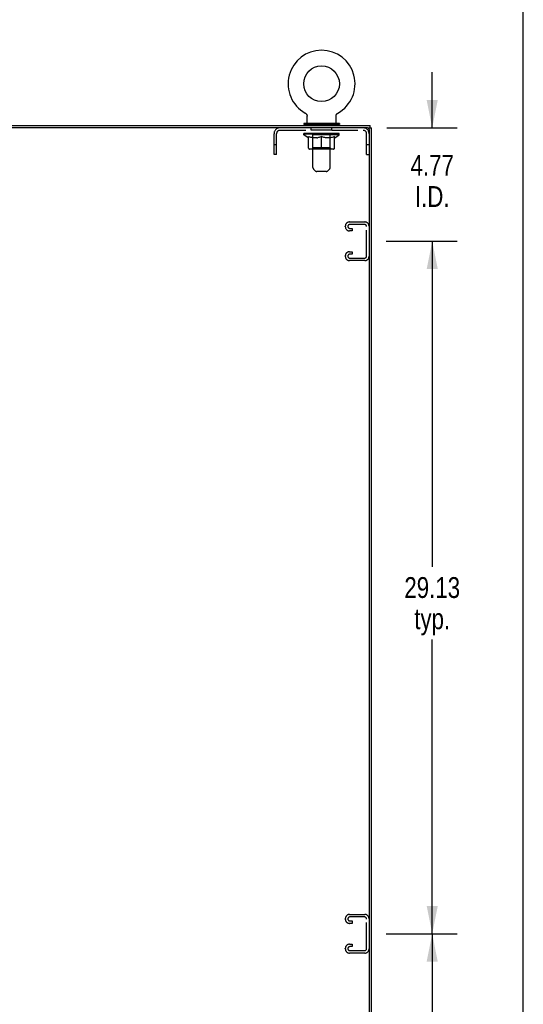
# Model space of a CAD drawing. Header units: inches. Extents: x 0 to 199, y 0 to 129.
# Tile 43 of 43: x 177 to 199, y 41 to 83. Entities that reach past the tile are written whole.
import ezdxf

# ---------------------------------------------------------------- set-up
doc = ezdxf.new("R2010")
doc.units = ezdxf.units.IN
doc.header["$LTSCALE"] = 10.923842
doc.header["$MEASUREMENT"] = 0
doc.linetypes.add('HIDDEN', pattern=[0.2, 0.1, -0.1])
doc.layers.get('0').update_dxf_attribs({"linetype": 'CONTINUOUS'})
for name, color, linetype in [('02___PRT_ALL_AXES', 7, 'CONTINUOUS'), ('DEFAULT_2', 8, 'HIDDEN'), ('DIMENSIONS', 7, 'CONTINUOUS')]:
    doc.layers.add(name, color=color, linetype=linetype)
doc.styles.get("Standard").update_dxf_attribs({"font": 'txt', "width": 0.8})
doc.dimstyles.new('DIMSTYLE_1', dxfattribs={"dimtxt": 0.876244, "dimasz": 1.168325, "dimexe": 0.09, "dimexo": 0.07, "dimgap": 0.0375, "dimtad": 0, "dimtih": 1, "dimtoh": 1, "dimzin": 4, "dimdsep": 46, "dimtxsty": 'Standard', "dimblk": '_FILLED', "dimblk1": '_FILLED', "dimblk2": '_FILLED', "dimcen": 0.09, "dimadec": 0, "dimazin": 0, "dimtfac": 1, "dimtofl": 0, "dimtmove": 0, "dimatfit": 3, "dimldrblk": '_FILLED', "dimfxl": 0, "dimtolj": 1, "dimtzin": 4, "dimarcsym": 0})

# ---------------------------------------------------------------- blocks, each defined once
blk = doc.blocks.new('_FILLED')
at = {"color": 0, "linetype": 'ByBlock'}
blk.add_solid([(0, 0), (-1, 0.2), (-1, -0.2)], dxfattribs=at)
blk = doc.blocks.new('*D6')
at = {"layer": 'DIMENSIONS', "color": 2, "linetype": 'Continuous'}
for p, q in [((192.839, 44.378), (195.834, 44.378)), ((194.782, 44.378), (194.782, 30.691)), ((194.782, 15.253), (194.782, 27.625)), ((192.839, 15.253), (195.834, 15.253))]:
    blk.add_line(p, q, dxfattribs=at)
at = {"layer": 'DIMENSIONS', "color": 2, "linetype": 'Continuous', "xscale": 1.1683254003, "yscale": 1.1683254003, "zscale": 1.1683254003}
for p, rotation in [((194.782, 44.378), 90), ((194.782, 15.253), 270)]:
    blk.add_blockref('_FILLED', p, dxfattribs=dict(at, rotation=rotation))
at = {"layer": 'DIMENSIONS', "color": 2, "linetype": 'Continuous', "insert": (194.782, 30.253), "char_height": 0.8762, "width": 3.50498, "attachment_point": 2, "line_spacing_factor": 0.9}
blk.add_mtext('29.13\\Ptyp.', dxfattribs=at)
blk = doc.blocks.new('*D7')
at = {"layer": 'DIMENSIONS', "color": 2, "linetype": 'Continuous'}
for p, q in [((192.839, 73.503), (195.834, 73.503)), ((194.782, 73.503), (194.782, 59.816)), ((194.782, 44.378), (194.782, 56.75)), ((192.839, 44.378), (195.834, 44.378))]:
    blk.add_line(p, q, dxfattribs=at)
at = {"layer": 'DIMENSIONS', "color": 2, "linetype": 'Continuous', "xscale": 1.1683254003, "yscale": 1.1683254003, "zscale": 1.1683254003}
for p, rotation in [((194.782, 73.503), 90), ((194.782, 44.378), 270)]:
    blk.add_blockref('_FILLED', p, dxfattribs=dict(at, rotation=rotation))
at = {"layer": 'DIMENSIONS', "color": 2, "linetype": 'Continuous', "insert": (194.782, 59.378), "char_height": 0.8762, "width": 3.50498, "attachment_point": 2, "line_spacing_factor": 0.9}
blk.add_mtext('29.13\\Ptyp.', dxfattribs=at)
blk = doc.blocks.new('*D8')
at = {"layer": 'DIMENSIONS', "color": 2, "linetype": 'Continuous'}
for p, q in [((194.782, 78.274), (194.782, 80.61)), ((192.87, 78.274), (195.834, 78.274)), ((192.839, 73.503), (195.834, 73.503)), ((194.782, 73.503), (194.782, 71.166))]:
    blk.add_line(p, q, dxfattribs=at)
at = {"layer": 'DIMENSIONS', "color": 2, "linetype": 'Continuous', "xscale": 1.1683254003, "yscale": 1.1683254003, "zscale": 1.1683254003}
for p, rotation in [((194.782, 78.274), 270), ((194.782, 73.503), 90)]:
    blk.add_blockref('_FILLED', p, dxfattribs=dict(at, rotation=rotation))
at = {"layer": 'DIMENSIONS', "color": 2, "linetype": 'Continuous', "insert": (194.782, 77.137), "char_height": 0.8762, "width": 2.80398, "attachment_point": 2, "line_spacing_factor": 0.9}
blk.add_mtext('4.77\\PI.D.', dxfattribs=at)

msp = doc.modelspace()

# ---------------------------------------------------------------- linework, layer by layer
at = {"color": 7, "linetype": 'Continuous'}
for p, q in [((198.615, 0), (198.615, 128.516)), ((189.435, 78.898), (189.435, 78.898)), ((189.435, 78.898), (189.44, 78.895)), ((189.437, 78.897), (189.436, 78.897)), ((189.44, 78.895), (189.445, 78.892)), ((189.445, 78.892), (189.45, 78.888)), ((189.45, 78.888), (189.455, 78.885)), ((189.455, 78.885), (189.46, 78.881)), ((189.459, 78.881), (189.464, 78.877)), ((189.464, 78.877), (189.468, 78.873)), ((189.468, 78.873), (189.473, 78.869)), ((189.472, 78.869), (189.477, 78.864)), ((189.476, 78.864), (189.48, 78.86)), ((189.48, 78.86), (189.484, 78.855)), ((189.484, 78.855), (189.488, 78.85)), ((189.487, 78.85), (189.491, 78.845)), ((189.491, 78.845), (189.494, 78.84)), ((189.494, 78.84), (189.497, 78.835)), ((189.497, 78.835), (189.5, 78.829)), ((189.5, 78.83), (189.502, 78.824)), ((189.502, 78.824), (189.504, 78.819)), ((189.504, 78.819), (189.506, 78.813)), ((189.506, 78.813), (189.508, 78.807)), ((189.508, 78.807), (189.51, 78.802)), ((189.51, 78.802), (189.511, 78.796)), ((189.511, 78.796), (189.513, 78.79)), ((189.513, 78.79), (189.514, 78.784)), ((189.514, 78.784), (189.514, 78.778)), ((189.514, 78.778), (189.515, 78.772)), ((189.515, 78.772), (189.515, 78.766)), ((189.515, 78.766), (189.515, 78.761)), ((189.515, 78.476), (189.515, 78.761)), ((190.735, 78.476), (190.735, 78.761)), ((190.736, 78.778), (190.737, 78.784)), ((190.736, 78.772), (190.736, 78.778)), ((190.737, 78.784), (190.738, 78.79)), ((190.738, 78.79), (190.739, 78.796)), ((190.739, 78.796), (190.741, 78.802)), ((190.741, 78.802), (190.742, 78.807)), ((190.742, 78.807), (190.744, 78.813)), ((190.744, 78.813), (190.746, 78.819)), ((190.746, 78.819), (190.749, 78.824)), ((190.748, 78.824), (190.751, 78.83)), ((190.751, 78.829), (190.754, 78.835)), ((190.754, 78.835), (190.757, 78.84)), ((190.757, 78.84), (190.76, 78.845)), ((190.76, 78.845), (190.763, 78.85)), ((190.763, 78.85), (190.767, 78.855)), ((190.766, 78.855), (190.77, 78.86)), ((190.77, 78.86), (190.774, 78.864)), ((190.774, 78.864), (190.778, 78.869)), ((190.778, 78.869), (190.782, 78.873)), ((190.782, 78.873), (190.787, 78.877)), ((190.786, 78.877), (190.791, 78.881)), ((190.791, 78.881), (190.796, 78.885)), ((190.796, 78.885), (190.8, 78.888)), ((190.8, 78.888), (190.805, 78.892)), ((190.805, 78.892), (190.81, 78.895)), ((190.805, 78.892), (190.807, 78.893)), ((190.81, 78.895), (190.815, 78.898)), ((190.815, 78.897), (190.813, 78.897)), ((189.375, 78.456), (189.375, 78.414)), ((190.875, 78.456), (189.375, 78.456)), ((190.875, 78.414), (189.375, 78.414)), ((189.41, 78.414), (189.41, 78.378)), ((190.84, 78.414), (190.84, 78.378)), ((190.875, 78.456), (190.875, 78.414)), ((192.069, 78.274), (192.229, 78.274)), ((192.125, 78.211), (192.125, 78.274)), ((192.177, 78.274), (192.177, 78.378))]:
    msp.add_line(p, q, dxfattribs=at)
at = {"color": 3, "linetype": 'Continuous'}
for p, q in [((156.281, 78.378), (192.177, 78.378)), ((192.063, 78.274), (156.396, 78.274)), ((192.229, 6.482), (192.229, 78.274)), ((192.125, 78.211), (192.125, 6.544))]:
    msp.add_line(p, q, dxfattribs=at)
at = {"color": 7, "linetype": 'Continuous'}
msp.add_lwpolyline([(190.735, 78.761), (190.735, 78.766), (190.736, 78.772)], dxfattribs=at)
msp.add_lwpolyline([(190.735, 78.761), (190.735, 78.766), (190.736, 78.772)], dxfattribs=at)
msp.add_circle((190.125, 80.128), 0.75, dxfattribs=at)
for centre, radius, start, end in [((190.125, 80.128), 1.41, 299.2655, 240.7345), ((189.535, 78.476), 0.02, 180, 270), ((190.715, 78.476), 0.02, 270, 360)]:
    msp.add_arc(centre, radius, start, end, dxfattribs=at)
at = {"color": 3, "linetype": 'Continuous'}
msp.add_arc((192.063, 78.211), 0.0625, 0, 90, dxfattribs=at)
at = {"layer": '02___PRT_ALL_AXES', "color": 8, "linetype": 'HIDDEN'}
for p, q in [((189.688, 78.17), (189.688, 78.274)), ((190.563, 78.274), (189.688, 78.274)), ((190.563, 78.17), (190.563, 78.274)), ((190.563, 78.17), (189.688, 78.17))]:
    msp.add_line(p, q, dxfattribs=at)
at = {"layer": 'DEFAULT_2', "color": 8, "linetype": 'HIDDEN'}
for p, q in [((189.435, 78.898), (189.435, 78.898)), ((189.444, 78.893), (189.445, 78.892)), ((190.815, 78.898), (190.815, 78.898)), ((189.72, 78.456), (189.72, 78.378)), ((189.76, 76.61), (189.76, 78.426)), ((190.49, 76.61), (190.49, 78.426)), ((190.53, 78.456), (190.53, 78.378)), ((188.125, 77.149), (188.125, 78.027)), ((188.229, 77.149), (188.229, 78.027)), ((188.372, 78.17), (191.879, 78.17)), ((189.382, 77.981), (189.382, 78.036)), ((190.869, 77.981), (189.382, 77.981)), ((189.568, 77.851), (189.382, 77.981)), ((189.393, 78.028), (189.393, 78.036)), ((189.404, 78.024), (189.404, 78.028)), ((189.404, 78.024), (190.847, 78.024)), ((189.414, 78.024), (189.414, 78.028)), ((189.415, 78.024), (189.415, 78.028)), ((189.427, 78.028), (189.427, 78.036)), ((189.446, 78.024), (189.446, 78.028)), ((189.448, 78.024), (189.448, 78.028)), ((189.481, 78.028), (189.481, 78.036)), ((189.499, 78.024), (189.499, 78.028)), ((189.502, 78.024), (189.502, 78.028)), ((189.738, 78.028), (189.509, 78.028)), ((189.556, 78.028), (189.556, 78.036)), ((189.557, 78.024), (189.557, 78.028)), ((189.558, 78.024), (189.558, 78.028)), ((189.561, 78.024), (189.561, 78.028)), ((189.57, 78.024), (189.57, 78.028)), ((189.571, 78.024), (189.571, 78.028)), ((189.575, 78.024), (189.575, 78.028)), ((189.575, 77.426), (189.575, 77.906)), ((189.575, 77.906), (189.609, 77.892)), ((189.578, 78.024), (189.578, 78.029)), ((189.582, 78.024), (189.582, 78.028)), ((189.601, 78.024), (189.601, 78.028)), ((189.644, 77.881), (189.609, 77.892)), ((189.619, 78.024), (189.619, 78.028)), ((189.621, 78.024), (189.621, 78.031)), ((189.677, 77.871), (189.643, 77.881)), ((189.647, 78.028), (189.647, 78.036)), ((189.647, 78.024), (189.647, 78.028)), ((189.659, 78.024), (189.659, 78.028)), ((189.664, 78.024), (189.664, 78.028)), ((189.672, 78.024), (189.672, 78.028)), ((189.71, 77.862), (189.676, 77.871)), ((189.688, 78.024), (189.688, 78.033)), ((189.708, 78.024), (189.708, 78.028)), ((189.743, 77.856), (189.71, 77.862)), ((189.711, 78.024), (189.711, 78.028)), ((189.738, 78.024), (189.738, 78.028)), ((189.776, 77.851), (189.743, 77.856)), ((189.817, 78.028), (189.751, 78.028)), ((189.754, 78.028), (189.754, 78.036)), ((189.759, 77.429), (189.759, 77.978)), ((189.762, 78.024), (189.762, 78.028)), ((189.767, 78.024), (189.767, 78.028)), ((189.774, 78.024), (189.774, 78.034)), ((189.782, 78.024), (189.782, 78.028)), ((189.793, 78.024), (189.793, 78.028)), ((189.817, 78.024), (189.817, 78.028)), ((189.904, 78.028), (189.842, 78.028)), ((189.866, 78.024), (189.866, 78.028)), ((189.871, 78.028), (189.871, 78.036)), ((189.875, 78.024), (189.875, 78.028)), ((189.878, 78.024), (189.878, 78.035)), ((189.882, 78.024), (189.882, 78.028)), ((189.891, 78.024), (189.891, 78.028)), ((189.904, 78.024), (189.904, 78.028)), ((189.924, 77.851), (189.957, 77.856)), ((189.999, 78.028), (189.941, 78.028)), ((189.957, 78.024), (189.957, 78.028)), ((189.99, 77.862), (189.957, 77.856)), ((190.024, 77.871), (189.99, 77.862)), ((189.991, 78.028), (190.083, 78.033)), ((189.996, 78.028), (189.996, 78.036)), ((189.997, 78.036), (189.996, 78.036)), ((189.997, 78.028), (189.997, 78.036)), ((189.997, 78.024), (189.997, 78.028)), ((189.999, 78.024), (189.999, 78.028)), ((190.002, 78.024), (190.002, 78.028)), ((190.003, 78.024), (190.003, 78.028)), ((190.057, 77.881), (190.023, 77.871)), ((190.046, 78.028), (190.12, 78.028)), ((190.054, 78.024), (190.054, 78.028)), ((190.091, 77.892), (190.056, 77.881)), ((190.058, 78.028), (190.058, 78.032)), ((190.083, 78.028), (190.083, 78.033)), ((190.125, 77.906), (190.091, 77.892)), ((190.097, 78.024), (190.097, 78.028)), ((190.122, 78.028), (190.122, 78.028)), ((190.122, 78.024), (190.122, 78.028)), ((190.122, 78.024), (190.122, 78.028)), ((190.125, 78.028), (190.125, 78.036)), ((190.125, 78.036), (190.26, 78.028)), ((190.125, 77.42), (190.125, 77.906)), ((190.125, 77.906), (190.16, 77.892)), ((190.128, 78.024), (190.128, 78.028)), ((190.128, 78.028), (190.129, 78.028)), ((190.129, 78.024), (190.129, 78.028)), ((190.153, 78.024), (190.153, 78.028)), ((190.153, 78.028), (190.204, 78.028)), ((190.194, 77.881), (190.16, 77.892)), ((190.228, 77.871), (190.194, 77.881)), ((190.196, 78.024), (190.196, 78.028)), ((190.261, 77.862), (190.227, 77.871)), ((190.247, 78.024), (190.247, 78.028)), ((190.249, 78.024), (190.249, 78.028)), ((190.252, 78.024), (190.252, 78.028)), ((190.252, 78.028), (190.309, 78.028)), ((190.254, 78.028), (190.254, 78.036)), ((190.254, 78.028), (190.254, 78.036)), ((190.254, 78.036), (190.254, 78.036)), ((190.254, 78.024), (190.254, 78.028)), ((190.294, 77.856), (190.26, 77.862)), ((190.293, 78.024), (190.293, 78.028)), ((190.326, 77.851), (190.293, 77.856)), ((190.346, 78.024), (190.346, 78.028)), ((190.346, 78.028), (190.409, 78.028)), ((190.36, 78.024), (190.36, 78.028)), ((190.369, 78.024), (190.369, 78.028)), ((190.372, 78.024), (190.372, 78.035)), ((190.375, 78.024), (190.375, 78.028)), ((190.38, 78.028), (190.38, 78.036)), ((190.385, 78.024), (190.385, 78.028)), ((190.434, 78.024), (190.434, 78.028)), ((190.434, 78.028), (190.499, 78.028)), ((190.458, 78.024), (190.458, 78.028)), ((190.469, 78.024), (190.469, 78.028)), ((190.475, 77.851), (190.508, 77.856)), ((190.477, 78.024), (190.477, 78.034)), ((190.483, 78.024), (190.483, 78.028)), ((190.489, 78.024), (190.489, 78.028)), ((190.491, 77.429), (190.491, 77.978)), ((190.497, 78.028), (190.497, 78.036)), ((190.541, 77.862), (190.507, 77.856)), ((190.512, 78.024), (190.512, 78.028)), ((190.512, 78.028), (190.741, 78.028)), ((190.54, 78.024), (190.54, 78.028)), ((190.574, 77.871), (190.54, 77.862)), ((190.542, 78.024), (190.542, 78.028)), ((190.563, 78.024), (190.563, 78.033)), ((190.607, 77.881), (190.573, 77.871)), ((190.579, 78.024), (190.579, 78.028)), ((190.587, 78.024), (190.587, 78.028)), ((190.592, 78.024), (190.592, 78.028)), ((190.603, 78.028), (190.603, 78.036)), ((190.603, 78.024), (190.603, 78.028)), ((190.641, 77.892), (190.607, 77.881)), ((190.629, 78.024), (190.629, 78.031)), ((190.631, 78.024), (190.631, 78.028)), ((190.676, 77.906), (190.641, 77.892)), ((190.65, 78.024), (190.65, 78.028)), ((190.669, 78.024), (190.669, 78.028)), ((190.673, 78.024), (190.673, 78.029)), ((190.676, 78.024), (190.676, 78.028)), ((190.676, 77.426), (190.676, 77.906)), ((190.68, 78.024), (190.68, 78.028)), ((190.68, 78.024), (190.68, 78.028)), ((190.682, 77.851), (190.869, 77.981)), ((190.69, 78.024), (190.69, 78.028)), ((190.693, 78.024), (190.693, 78.028)), ((190.693, 78.024), (190.693, 78.028)), ((190.695, 78.028), (190.695, 78.036)), ((190.749, 78.024), (190.749, 78.028)), ((190.752, 78.024), (190.752, 78.028)), ((190.769, 78.028), (190.769, 78.036)), ((190.802, 78.024), (190.802, 78.028)), ((190.804, 78.024), (190.804, 78.028)), ((190.824, 78.028), (190.824, 78.036)), ((190.835, 78.024), (190.835, 78.028)), ((190.836, 78.024), (190.836, 78.028)), ((190.847, 78.024), (190.847, 78.028)), ((190.857, 78.028), (190.857, 78.036)), ((190.869, 77.981), (190.869, 78.036)), ((192.021, 77.149), (192.021, 78.027)), ((188.229, 77.554), (188.125, 77.554)), ((189.568, 77.851), (189.575, 77.851)), ((189.924, 77.851), (189.776, 77.851)), ((190.475, 77.851), (190.326, 77.851)), ((190.676, 77.851), (190.682, 77.851)), ((192.125, 77.554), (192.021, 77.554)), ((188.229, 77.149), (188.125, 77.149)), ((190.632, 77.383), (189.618, 77.383)), ((189.759, 77.429), (189.713, 77.383)), ((190.491, 77.429), (189.759, 77.429)), ((190.125, 77.384), (190.125, 77.426)), ((190.125, 77.414), (190.125, 77.42)), ((190.491, 77.429), (190.538, 77.383)), ((192.021, 77.149), (192.125, 77.149)), ((189.861, 76.468), (189.79, 76.539)), ((190.319, 76.439), (189.932, 76.439)), ((190.39, 76.468), (190.461, 76.539)), ((191.125, 74.12), (191.125, 74.135)), ((191.305, 74.315), (191.945, 74.315)), ((191.931, 74.211), (191.319, 74.211)), ((191.407, 73.94), (191.305, 73.94)), ((191.319, 74.044), (191.407, 74.044)), ((191.407, 74.044), (191.407, 73.94)), ((192.021, 72.884), (192.021, 74.121)), ((191.125, 72.87), (191.125, 72.885)), ((191.305, 73.065), (191.407, 73.065)), ((191.407, 72.961), (191.319, 72.961)), ((191.407, 73.065), (191.407, 72.961)), ((191.945, 72.69), (191.305, 72.69)), ((191.319, 72.794), (191.931, 72.794)), ((191.305, 45.19), (191.945, 45.19)), ((191.125, 44.995), (191.125, 45.01)), ((191.407, 44.815), (191.305, 44.815)), ((191.931, 45.086), (191.319, 45.086)), ((191.319, 44.919), (191.407, 44.919)), ((191.407, 44.919), (191.407, 44.815)), ((192.021, 43.759), (192.021, 44.996)), ((191.305, 43.94), (191.407, 43.94)), ((191.407, 43.94), (191.407, 43.836)), ((191.125, 43.745), (191.125, 43.76)), ((191.945, 43.565), (191.305, 43.565)), ((191.407, 43.836), (191.319, 43.836)), ((191.319, 43.669), (191.931, 43.669))]:
    msp.add_line(p, q, dxfattribs=at)
msp.add_lwpolyline([(190.125, 77.383), (190.125, 77.383), (190.125, 77.384)], dxfattribs=at)
msp.add_lwpolyline([(190.125, 77.383), (190.125, 77.383), (190.125, 77.384)], dxfattribs=at)
for centre, radius, start, end in [((188.372, 78.027), 0.246, 90, 180), ((189.73, 78.426), 0.03, 0, 90), ((190.52, 78.426), 0.03, 90, 180), ((191.879, 78.027), 0.246, 0, 90), ((188.372, 78.027), 0.142, 90, 180), ((189.713, 77.978), 0.0466, 0, 90), ((190.538, 77.978), 0.0466, 90, 180), ((191.879, 78.027), 0.142, 0, 90), ((189.618, 77.426), 0.0434, 180, 270), ((190.632, 77.426), 0.0434, 270, 360), ((189.86, 76.61), 0.1, 180, 225), ((189.932, 76.539), 0.1, 225, 270), ((190.319, 76.539), 0.1, 270, 315), ((190.39, 76.61), 0.1, 315, 360), ((191.305, 74.135), 0.18, 90, 180), ((191.319, 74.121), 0.09, 90, 180), ((191.931, 74.121), 0.09, 0, 90), ((191.945, 74.135), 0.18, 0, 90), ((191.305, 74.12), 0.18, 180, 270), ((191.319, 74.134), 0.09, 188.2192, 270), ((191.305, 72.885), 0.18, 90, 180), ((191.319, 72.871), 0.09, 90, 180), ((191.931, 72.884), 0.09, 270, 360), ((191.305, 72.87), 0.18, 180, 270), ((191.319, 72.884), 0.09, 188.2192, 270), ((191.945, 72.87), 0.18, 270, 360), ((191.305, 45.01), 0.18, 90, 180), ((191.945, 45.01), 0.18, 0, 90), ((191.305, 44.995), 0.18, 180, 270), ((191.319, 44.996), 0.09, 90, 180), ((191.319, 45.009), 0.09, 188.2192, 270), ((191.931, 44.996), 0.09, 0, 90), ((191.305, 43.76), 0.18, 90, 180), ((191.305, 43.745), 0.18, 180, 270), ((191.319, 43.746), 0.09, 90, 180), ((191.319, 43.759), 0.09, 188.2192, 270), ((191.931, 43.759), 0.09, 270, 360), ((191.945, 43.745), 0.18, 270, 360)]:
    msp.add_arc(centre, radius, start, end, dxfattribs=at)
for centre, major_axis, ratio, start_param, end_param in [((190.125, 78.036), (0.743, 0.008), 0.059247, 2.966439, 3.140971), ((189.359, 78.022), (0.232, 0), 0.060167, 0.426548, 1.470503), ((190.125, 78.036), (0.744, 0), 0.060167, 3.141593, 3.316126), ((189.359, 78.014), (0.232, 0.002), 0.059247, 1.374323, 1.469882), ((190.125, 78.036), (0.743, 0.015), 0.056515, 2.79136, 2.965893), ((189.33, 78.022), (0.232, 0.002), 0.059247, 0.251393, 1.295349), ((189.41, 78.022), (0.232, -0.002), 0.059247, 0.601702, 1.645657), ((190.125, 78.036), (0.743, -0.008), 0.059247, -2.966439, -2.791906), ((189.41, 78.014), (0.232, 0), 0.060167, 1.549477, 1.645036), ((189.33, 78.014), (0.232, 0.005), 0.056515, 1.199244, 1.294804), ((189.414, 78.017), (0.192, 0.002), 0.059247, 1.051627, 1.625044), ((189.391, 78.017), (0.192, 0.004), 0.056515, 0.876548, 1.449966), ((189.459, 78.017), (0.192, 0), 0.060167, 1.226781, 1.800198), ((190.125, 78.036), (0.743, 0.022), 0.052059, 2.616423, 2.790956), ((189.326, 78.022), (0.232, 0.005), 0.056515, 0.076315, 1.120271), ((189.484, 78.022), (0.232, -0.005), 0.056515, 0.77678, 1.820736), ((190.125, 78.036), (0.743, -0.015), 0.056515, -2.79136, -2.616827), ((189.484, 78.014), (0.232, -0.002), 0.059247, 1.724631, 1.82019), ((189.326, 78.014), (0.232, 0.007), 0.052059, 1.024308, 1.119867), ((189.39, 78.017), (0.192, 0.006), 0.052059, 0.701611, 1.275029), ((189.524, 78.017), (0.192, -0.002), 0.059247, 1.401935, 1.975352), ((190.125, 78.036), (0.743, 0.029), 0.046022, 2.441677, 2.61621), ((189.577, 78.022), (0.232, -0.007), 0.052059, 0.951717, 1.995673), ((190.125, 78.036), (0.743, -0.022), 0.052059, -2.616423, -2.441891), ((189.346, 78.022), (0.232, 0.007), 0.052059, -0.098622, 0.945334), ((189.577, 78.014), (0.232, -0.005), 0.056515, 1.899709, 1.995269), ((189.346, 78.014), (0.232, 0.009), 0.046022, 0.849561, 0.945121), ((189.412, 78.017), (0.192, 0.007), 0.046022, 0.526865, 1.100283), ((189.607, 78.017), (0.192, -0.004), 0.056515, 1.577013, 2.150431), ((190.125, 78.036), (0.743, 0.034), 0.038593, 2.267147, 2.44168), ((189.686, 78.022), (0.232, -0.009), 0.046022, 1.126463, 2.170419), ((189.39, 78.022), (0.232, 0.009), 0.046022, -0.273368, 0.770588), ((190.125, 78.036), (0.743, -0.029), 0.046022, -2.441677, -2.267144), ((189.686, 78.014), (0.232, -0.007), 0.052059, 2.074646, 2.170205), ((189.39, 78.014), (0.232, 0.011), 0.038593, 0.675031, 0.77059), ((189.455, 78.017), (0.192, 0.009), 0.038593, 0.352335, 0.925752), ((189.706, 78.017), (0.192, -0.006), 0.052059, 1.75195, 2.325367), ((190.125, 78.036), (0.743, 0.039), 0.030002, 2.09283, 2.267363), ((189.809, 78.022), (0.232, -0.011), 0.038593, 1.300994, 2.344949), ((189.456, 78.022), (0.232, 0.011), 0.038593, -0.447899, 0.596057), ((190.125, 78.036), (0.743, -0.034), 0.038593, -2.267147, -2.092614), ((189.809, 78.014), (0.232, -0.009), 0.046022, 2.249392, 2.344952), ((189.456, 78.014), (0.232, 0.012), 0.030002, 0.500714, 0.596274), ((189.519, 78.017), (0.192, 0.01), 0.030002, 0.178018, 0.751436), ((189.818, 78.017), (0.192, -0.007), 0.046022, 1.926696, 2.500114), ((189.542, 78.022), (0.232, 0.012), 0.030002, -0.622215, 0.421741), ((190.125, 78.036), (0.743, 0.042), 0.020513, 1.918702, 2.093235), ((189.942, 78.022), (0.232, -0.012), 0.030002, 1.47531, 2.519266), ((190.125, 78.036), (0.743, -0.039), 0.030002, -2.09283, -1.918297), ((189.942, 78.014), (0.232, -0.011), 0.038593, 2.423923, 2.519482), ((189.542, 78.014), (0.232, 0.013), 0.020513, 0.326586, 0.422146), ((189.601, 78.017), (0.192, 0.011), 0.020513, 0.00389, 0.577307), ((189.939, 78.017), (0.192, -0.009), 0.038593, 2.101227, 2.674644), ((189.646, 78.022), (0.232, 0.013), 0.020513, -0.796343, 0.247613), ((190.125, 78.036), (0.743, 0.044), 0.010411, 1.744712, 1.919245), ((190.08, 78.022), (0.232, -0.013), 0.020513, 1.649438, 2.693394), ((190.125, 78.036), (0.743, -0.042), 0.020513, -1.918702, -1.744169), ((190.08, 78.014), (0.232, -0.012), 0.030002, 2.598239, 2.693799), ((189.646, 78.014), (0.232, 0.014), 0.010411, 0.152596, 0.248156), ((189.699, 78.017), (0.192, 0.011), 0.010411, 6.113086, 6.686503), ((190.065, 78.017), (0.192, -0.01), 0.030002, 2.275543, 2.848961), ((189.765, 78.022), (0.232, 0.014), 0.010411, -0.970333, -0.000837), ((190.219, 78.022), (0.232, -0.014), 0.010411, 1.823428, 2.867384), ((190.125, 78.036), (0.743, -0.044), 0.010411, -1.744712, -1.570179), ((190.219, 78.014), (0.232, -0.013), 0.020513, 2.772368, 2.867927), ((190.194, 78.017), (0.192, -0.011), 0.020513, 2.449671, 3.023089), ((190.031, 78.022), (0.232, 0.014), 0.010411, 0.274209, 1.318165), ((189.93, 78.017), (0.192, 0.011), 0.010411, -0.000381, 0.517932), ((189.895, 78.014), (0.232, 0.014), 0.010411, 0.195236, 0.407198), ((190.125, 78.036), (0.743, 0.044), 0.010411, -1.579123, -1.39688), ((190.356, 78.014), (0.232, -0.014), 0.010411, 2.946357, 3.041917), ((190.32, 78.017), (0.192, -0.011), 0.010411, 2.623661, 3.142044), ((190.171, 78.022), (0.232, 0.013), 0.020513, 0.448199, 1.492154), ((190.057, 78.017), (0.192, 0.011), 0.020513, 0.118504, 0.691921), ((190.031, 78.014), (0.232, 0.013), 0.020513, 0.273666, 0.369225), ((190.125, 78.036), (0.743, 0.042), 0.020513, -1.397424, -1.222891), ((190.486, 78.022), (0.232, -0.014), 0.010411, -3.140756, -2.17126), ((190.125, 78.036), (0.743, -0.044), 0.010411, 1.222347, 1.39688), ((190.309, 78.022), (0.232, 0.012), 0.030002, 0.622327, 1.666283), ((190.185, 78.017), (0.192, 0.01), 0.030002, 0.292632, 0.86605), ((190.552, 78.017), (0.192, -0.011), 0.010411, 2.738275, 3.311692), ((190.604, 78.022), (0.232, -0.013), 0.020513, 2.89398, 3.937936), ((190.171, 78.014), (0.232, 0.012), 0.030002, 0.447794, 0.543354), ((190.604, 78.014), (0.232, -0.014), 0.010411, 2.893437, 2.988996), ((190.441, 78.022), (0.232, 0.011), 0.038593, 0.796643, 1.840599), ((190.125, 78.036), (0.743, 0.039), 0.030002, -1.223295, -1.048762), ((190.125, 78.036), (0.743, -0.042), 0.020513, 1.048358, 1.222891), ((190.312, 78.017), (0.192, 0.009), 0.038593, 0.466948, 1.040366), ((190.65, 78.017), (0.192, -0.011), 0.020513, 2.564285, 3.137703), ((190.708, 78.022), (0.232, -0.012), 0.030002, 2.719852, 3.763807), ((190.564, 78.022), (0.232, 0.009), 0.046022, 0.971174, 2.01513), ((190.309, 78.014), (0.232, 0.011), 0.038593, 0.62211, 0.71767), ((190.708, 78.014), (0.232, -0.013), 0.020513, 2.719447, 2.815007), ((190.125, 78.036), (0.743, 0.034), 0.038593, -1.048979, -0.874446), ((190.125, 78.036), (0.743, -0.039), 0.030002, 0.874229, 1.048762), ((190.433, 78.017), (0.192, 0.007), 0.046022, 0.641479, 1.214897), ((190.674, 78.022), (0.232, 0.007), 0.052059, 1.14592, 2.189876), ((190.732, 78.017), (0.192, -0.01), 0.030002, 2.390157, 2.963574), ((190.795, 78.022), (0.232, -0.011), 0.038593, 2.545535, 3.589491), ((190.544, 78.017), (0.192, 0.006), 0.052059, 0.816225, 1.389643), ((190.441, 78.014), (0.232, 0.009), 0.046022, 0.796641, 0.892201), ((190.795, 78.014), (0.232, -0.012), 0.030002, 2.545319, 2.640878), ((190.767, 78.022), (0.232, 0.005), 0.056515, 1.320857, 2.364813), ((190.125, 78.036), (0.743, 0.029), 0.046022, -0.874448, -0.699915), ((190.125, 78.036), (0.743, -0.034), 0.038593, 0.699913, 0.874446), ((190.861, 78.022), (0.232, -0.009), 0.046022, 2.371005, 3.41496), ((190.795, 78.017), (0.192, -0.009), 0.038593, 2.21584, 2.789258), ((190.643, 78.017), (0.192, 0.004), 0.056515, 0.991162, 1.564579), ((190.84, 78.022), (0.232, 0.002), 0.059247, 1.495935, 2.539891), ((190.905, 78.022), (0.232, -0.007), 0.052059, 2.196258, 3.240214), ((190.839, 78.017), (0.192, -0.007), 0.046022, 2.04131, 2.614727), ((190.564, 78.014), (0.232, 0.007), 0.052059, 0.971387, 1.066947), ((190.861, 78.014), (0.232, -0.011), 0.038593, 2.371002, 2.466562), ((190.892, 78.022), (0.232, 0), 0.060167, 1.671089, 2.715045), ((190.925, 78.022), (0.232, -0.005), 0.056515, 2.021322, 3.065278), ((190.727, 78.017), (0.192, 0.002), 0.059247, 1.16624, 1.739658), ((190.125, 78.036), (0.743, 0.022), 0.052059, -0.699702, -0.525169), ((190.125, 78.036), (0.743, -0.029), 0.046022, 0.525382, 0.699915), ((190.92, 78.022), (0.232, -0.002), 0.059247, 1.846243, 2.890199), ((190.86, 78.017), (0.192, -0.006), 0.052059, 1.866564, 2.439981), ((190.792, 78.017), (0.192, 0), 0.060167, 1.341394, 1.914812), ((190.859, 78.017), (0.192, -0.004), 0.056515, 1.691627, 2.265045), ((190.836, 78.017), (0.192, -0.002), 0.059247, 1.516549, 2.089966), ((190.674, 78.014), (0.232, 0.005), 0.056515, 1.146324, 1.241883), ((190.905, 78.014), (0.232, -0.009), 0.046022, 2.196472, 2.292031), ((190.125, 78.036), (0.743, 0.015), 0.056515, -0.524765, -0.350233), ((190.125, 78.036), (0.743, -0.022), 0.052059, 0.350636, 0.525169), ((190.767, 78.014), (0.232, 0.002), 0.059247, 1.321402, 1.416962), ((190.925, 78.014), (0.232, -0.007), 0.052059, 2.021726, 2.117285), ((190.125, 78.036), (0.743, 0.008), 0.059247, -0.349687, -0.175154), ((190.125, 78.036), (0.743, -0.015), 0.056515, 0.1757, 0.350233), ((190.84, 78.014), (0.232, 0), 0.060167, 1.496556, 1.592116), ((190.92, 78.014), (0.232, -0.005), 0.056515, 1.846789, 1.942348), ((190.892, 78.014), (0.232, -0.002), 0.059247, 1.67171, 1.76727), ((190.125, 78.036), (0.744, 0), 0.060167, -0.174533, 0), ((190.125, 78.036), (0.743, -0.008), 0.059247, 0.000621, 0.175154)]:
    msp.add_ellipse(centre, major_axis=major_axis, ratio=ratio, start_param=start_param, end_param=end_param, dxfattribs=at)

# ---------------------------------------------------------------- dimensions: what is measured, and where the dimension line sits
at = {"layer": 'DIMENSIONS', "color": 2, "linetype": 'Continuous'}
for base, p1, p2, angle, text, picture, middle in [((194.782, 73.503), (192.8, 78.274), (192.769, 73.503), 270, '<>\\PI.D.', '*D8', (194.782, 76.042)), ((194.782495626, 73.502754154), (192.769088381, 44.377754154), (192.769088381, 73.502754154), 90, '<>\\Ptyp.', '*D7', (194.782495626, 58.283071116)), ((194.782495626, 44.377754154), (192.769088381, 15.252754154), (192.769088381, 44.377754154), 90, '<>\\Ptyp.', '*D6', (194.782495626, 29.158071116))]:
    dim = msp.add_linear_dim(base=base, p1=p1, p2=p2, angle=angle, text=text, dimstyle='DIMSTYLE_1', dxfattribs=at)
    dim.commit()
    dim.dimension.update_dxf_attribs({"geometry": picture, "text_midpoint": middle, "dimtype": 160})

doc.saveas('drawing.dxf')
